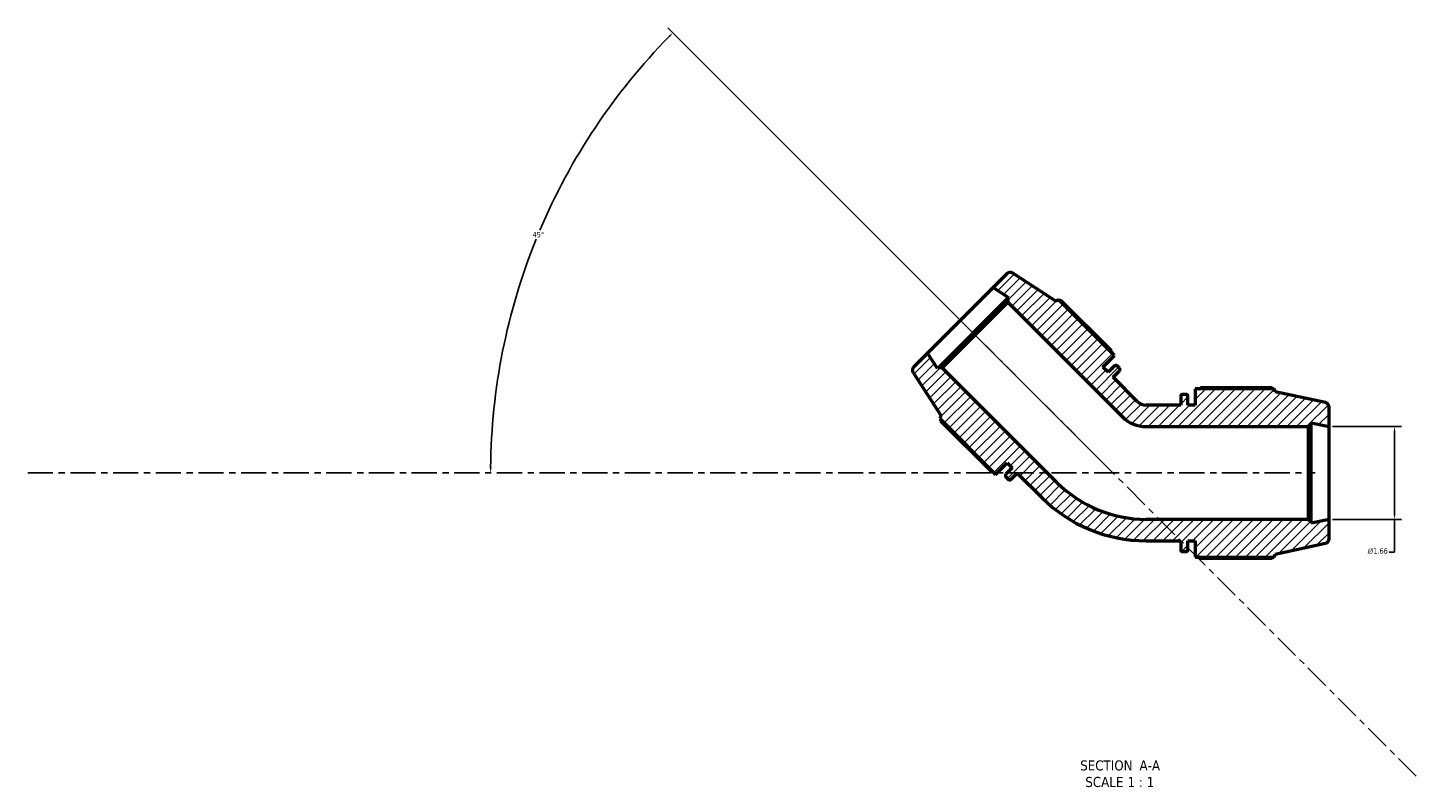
# Model space of a CAD drawing. Header units: inches. Extents: x 0.1 to 55.5, y -17.4 to 41.4.
# Tile 1 of 9: x 2.9 to 27.7, y -17.4 to -3.9. Entities that reach past the tile are written whole.
import ezdxf

# ---------------------------------------------------------------- set-up
doc = ezdxf.new("R2010")
doc.units = ezdxf.units.IN
doc.header["$MEASUREMENT"] = 0
doc.linetypes.add('CHAIN', pattern=[0.7087, 0.4724, -0.0591, 0.1181, -0.0591])
for name, color, linetype, lineweight in [('Centerline (ANSI)', 7, 'Continuous', 25), ('Dimension (ANSI)', 7, 'Continuous', 25), ('Hatch (ANSI)', 7, 'Continuous', 18), ('Symbol (ANSI)', 7, 'Continuous', 25), ('Visible (ANSI)', 7, 'Continuous', 50)]:
    doc.layers.add(name, color=color, linetype=linetype, lineweight=lineweight)
doc.styles.add('Label Text (ANSI)', font='tahoma.ttf')
doc.styles.add('Note Text (ANSI)', font='tahoma.ttf')
doc.dimstyles.new('Default (ANSI)', dxfattribs={"dimtxt": 0.094488, "dimasz": 0.098425, "dimexe": 0.125, "dimexo": 0.0625, "dimgap": 0.031496, "dimtad": 0, "dimtih": 1, "dimtoh": 1, "dimrnd": 1e-08, "dimzin": 4, "dimdsep": 46, "dimtxsty": 'Note Text (ANSI)', "dimcen": 0.09, "dimdle": 0.393701, "dimclrd": 256, "dimclre": 256, "dimclrt": 5, "dimadec": 0, "dimazin": 1, "dimtfac": 1, "dimtofl": 0, "dimtmove": 0, "dimatfit": 3, "dimfxl": 1, "dimtolj": 1, "dimtzin": 4, "dimlwd": -1, "dimlwe": -1, "dimarcsym": 0})

# ---------------------------------------------------------------- blocks, each defined once
blk = doc.blocks.new('*D7')
at = {"layer": 'Defpoints', "color": 0, "transparency": 16777216}
for p in [(12.655, -6.286), (2.89, -11.849), (22.247, -11.805), (22.291, -11.849)]:
    blk.add_point(p, dxfattribs=at)
at = {"layer": 'Dimension (ANSI)', "transparency": 16777216}
blk.add_line((22.203, -11.761), (14.334, -3.893), dxfattribs=at)
for start, end in [(135.5068, 157.055), (157.9436, 179.4932)]:
    blk.add_arc((22.291, -11.849), 11.127, start, end, dxfattribs=at)
for points in [[(14.342, -4.039), (14.365, -4.063), (14.423, -3.981)], [(11.181, -11.751), (11.148, -11.751), (11.164, -11.849)]]:
    blk.add_solid(points, dxfattribs=at)
at = {"layer": 'Dimension (ANSI)', "color": 5, "transparency": 16777216, "insert": (11.914, -7.543), "char_height": 0.0945, "attachment_point": 1, "style": 'Note Text (ANSI)'}
blk.add_mtext('\\A1;45°', dxfattribs=at)
blk = doc.blocks.new('*D8')
at = {"layer": 'Defpoints', "color": 0, "transparency": 16777216}
for p in [(26.151, -11.021), (26.151, -12.678), (27.322, -12.678)]:
    blk.add_point(p, dxfattribs=at)
at = {"layer": 'Dimension (ANSI)', "transparency": 16777216}
for p, q in [((26.214, -11.021), (27.447, -11.021)), ((27.322, -11.119), (27.322, -12.58)), ((26.214, -12.678), (27.447, -12.678)), ((27.322, -12.678), (27.322, -13.267)), ((27.322, -13.267), (27.224, -13.267))]:
    blk.add_line(p, q, dxfattribs=at)
for points in [[(27.306, -11.119), (27.339, -11.119), (27.322, -11.021)], [(27.306, -12.58), (27.339, -12.58), (27.322, -12.678)]]:
    blk.add_solid(points, dxfattribs=at)
at = {"layer": 'Dimension (ANSI)', "color": 5, "transparency": 16777216, "insert": (26.842, -13.195), "char_height": 0.09449, "attachment_point": 1, "style": 'Note Text (ANSI)'}
blk.add_mtext('\\A1;{\\fAIGDT|b0|i0;\\H0.0945;\\ln}\\fTahoma|b0|i0;\\H0.0945;1.66', dxfattribs=at)

msp = doc.modelspace()

# ---------------------------------------------------------------- hatches: boundary and pattern name
at = {"layer": 'Hatch (ANSI)'}
h = msp.add_hatch(dxfattribs=at)
h.set_pattern_fill('ANSI31', color=256, style=0)
edge = h.paths.add_edge_path()
edge.add_ellipse((20.4518, -8.3469), major_axis=(-0.0695, 0.0451), ratio=1, start_angle=270, end_angle=348)
edge.add_line((20.3932, -8.2883), (20.1476, -8.5338))
edge.add_line((20.1476, -8.5338), (20.4234, -8.7129))
edge.add_line((20.4234, -8.7129), (20.4103, -8.7261))
edge.add_line((20.4103, -8.7261), (20.4103, -8.7964))
edge.add_line((20.4103, -8.7964), (22.4599, -10.846))
edge.add_ellipse((22.8811, -10.4249), major_axis=(0.4212, -0.4212), ratio=1, start_angle=270, end_angle=315)
edge.add_line((22.8811, -11.0205), (25.7797, -11.0205))
edge.add_line((25.7797, -11.0205), (25.8294, -10.9708))
edge.add_line((25.8294, -10.9708), (25.8294, -10.9521))
edge.add_line((25.8294, -10.9521), (26.1511, -11.0205))
edge.add_line((26.1511, -11.0205), (26.1511, -10.6732))
edge.add_ellipse((26.0682, -10.6732), major_axis=(0, 0.0829), ratio=1, start_angle=270, end_angle=348)
edge.add_line((26.0854, -10.5922), (25.1861, -10.401))
edge.add_line((25.1861, -10.401), (25.1686, -10.3473))
edge.add_line((25.1686, -10.3473), (23.7579, -10.3473))
edge.add_line((23.7579, -10.3473), (23.7579, -10.638))
edge.add_line((23.7579, -10.638), (23.6292, -10.638))
edge.add_line((23.6292, -10.638), (23.6292, -10.4773))
edge.add_ellipse((23.5961, -10.4773), major_axis=(0, 0.0331), ratio=1, start_angle=270, end_angle=360)
edge.add_line((23.5961, -10.4442), (23.5337, -10.4442))
edge.add_ellipse((23.5337, -10.4773), major_axis=(-0.0331, 0), ratio=1, start_angle=270, end_angle=360)
edge.add_line((23.5005, -10.4773), (23.5005, -10.638))
edge.add_line((23.5005, -10.638), (22.8811, -10.638))
edge.add_ellipse((22.8811, -10.4249), major_axis=(-0.2131, 0), ratio=1, start_angle=45, end_angle=90, ccw=False)
edge.add_line((22.7304, -10.5756), (22.2923, -10.1375))
edge.add_line((22.2923, -10.1375), (22.4059, -10.0239))
edge.add_ellipse((22.3825, -10.0005), major_axis=(0.0234, 0.0234), ratio=1, start_angle=270, end_angle=360)
edge.add_line((22.4059, -9.9771), (22.3618, -9.933))
edge.add_ellipse((22.3384, -9.9564), major_axis=(-0.0234, 0.0234), ratio=1, start_angle=270, end_angle=360)
edge.add_line((22.3149, -9.933), (22.2013, -10.0466))
edge.add_line((22.2013, -10.0466), (22.1104, -9.9556))
edge.add_line((22.1104, -9.9556), (22.3159, -9.75))
edge.add_line((22.3159, -9.75), (21.3184, -8.7525))
edge.add_line((21.3184, -8.7525), (21.268, -8.7781))
edge.add_line((21.268, -8.7781), (20.4969, -8.2774))
edge = h.paths.add_edge_path()
edge.add_ellipse((18.7887, -10.01), major_axis=(-0.0586, -0.0586), ratio=1, start_angle=270, end_angle=348)
edge.add_line((18.7192, -10.0551), (19.2199, -10.8262))
edge.add_line((19.2199, -10.8262), (19.1943, -10.8766))
edge.add_line((19.1943, -10.8766), (20.1918, -11.8741))
edge.add_line((20.1918, -11.8741), (20.3974, -11.6685))
edge.add_line((20.3974, -11.6685), (20.4884, -11.7595))
edge.add_line((20.4884, -11.7595), (20.3748, -11.8731))
edge.add_ellipse((20.3982, -11.8966), major_axis=(-0.0234, -0.0234), ratio=1, start_angle=270, end_angle=360)
edge.add_line((20.3748, -11.92), (20.4189, -11.9641))
edge.add_ellipse((20.4423, -11.9407), major_axis=(0.0234, -0.0234), ratio=1, start_angle=270, end_angle=360)
edge.add_line((20.4658, -11.9641), (20.5794, -11.8505))
edge.add_line((20.5794, -11.8505), (21.0174, -12.2885))
edge.add_ellipse((22.8811, -10.4249), major_axis=(1.8637, -1.8637), ratio=1, start_angle=270, end_angle=315)
edge.add_line((22.8811, -13.0605), (23.5005, -13.0605))
edge.add_line((23.5005, -13.0605), (23.5005, -13.2211))
edge.add_ellipse((23.5337, -13.2211), major_axis=(0, -0.0331), ratio=1, start_angle=270, end_angle=360)
edge.add_line((23.5337, -13.2543), (23.5961, -13.2543))
edge.add_ellipse((23.5961, -13.2211), major_axis=(0.0331, 0), ratio=1, start_angle=270, end_angle=360)
edge.add_line((23.6292, -13.2211), (23.6292, -13.0605))
edge.add_line((23.6292, -13.0605), (23.7579, -13.0605))
edge.add_line((23.7579, -13.0605), (23.7579, -13.3512))
edge.add_line((23.7579, -13.3512), (25.1686, -13.3512))
edge.add_line((25.1686, -13.3512), (25.1861, -13.2975))
edge.add_line((25.1861, -13.2975), (26.0854, -13.1063))
edge.add_ellipse((26.0682, -13.0252), major_axis=(0.0811, 0.0172), ratio=1, start_angle=270, end_angle=348)
edge.add_line((26.1511, -13.0252), (26.1511, -12.678))
edge.add_line((26.1511, -12.678), (25.8294, -12.7464))
edge.add_line((25.8294, -12.7464), (25.8294, -12.7277))
edge.add_line((25.8294, -12.7277), (25.7797, -12.678))
edge.add_line((25.7797, -12.678), (22.8811, -12.678))
edge.add_ellipse((22.8811, -10.4249), major_axis=(-2.2531, 0), ratio=1, start_angle=45, end_angle=90, ccw=False)
edge.add_line((21.2879, -12.0181), (19.2382, -9.9684))
edge.add_line((19.2382, -9.9684), (19.1679, -9.9684))
edge.add_line((19.1679, -9.9684), (19.1547, -9.9816))
edge.add_line((19.1547, -9.9816), (18.9756, -9.7058))
edge.add_line((18.9756, -9.7058), (18.7301, -9.9514))

# ---------------------------------------------------------------- linework, layer by layer
at = {"layer": 'Centerline (ANSI)', "linetype": 'CHAIN', "ltscale": 0.952448}
for p, q in [((27.7103, -17.2684), (19.7359, -9.294)), ((2.8896, -11.8492), (25.9047, -11.8492))]:
    msp.add_line(p, q, dxfattribs=at)
at = {"layer": 'Visible (ANSI)'}
for p, q in [((20.3932, -8.2883), (20.1476, -8.5338)), ((21.268, -8.7781), (20.4969, -8.2774)), ((20.1476, -8.5338), (18.9756, -9.7058)), ((20.1476, -8.5338), (20.4234, -8.7129)), ((20.4103, -8.7261), (19.1679, -9.9684)), ((19.2382, -9.9684), (20.4103, -8.7964)), ((20.4234, -8.7129), (20.4103, -8.7261)), ((20.4103, -8.7261), (20.4103, -8.7964)), ((20.4103, -8.7964), (22.4599, -10.846)), ((21.3184, -8.7525), (21.268, -8.7781)), ((22.3159, -9.75), (21.3184, -8.7525)), ((22.2599, -9.669), (21.3568, -8.766)), ((18.9756, -9.7058), (18.7301, -9.9514)), ((19.1547, -9.9816), (18.9756, -9.7058)), ((22.1104, -9.9556), (22.3159, -9.75)), ((18.7192, -10.0551), (19.2199, -10.8262)), ((19.1679, -9.9684), (19.1547, -9.9816)), ((19.2382, -9.9684), (19.1679, -9.9684)), ((21.2879, -12.0181), (19.2382, -9.9684)), ((22.2013, -10.0466), (22.1104, -9.9556)), ((22.3149, -9.933), (22.2013, -10.0466)), ((22.2923, -10.1375), (22.4059, -10.0239)), ((22.7304, -10.5756), (22.2923, -10.1375)), ((22.4059, -9.9771), (22.3618, -9.933)), ((25.1686, -10.3473), (23.7579, -10.3473)), ((23.7579, -10.3473), (23.7579, -10.638)), ((25.1319, -10.3296), (23.8548, -10.3296)), ((25.1861, -10.401), (25.1686, -10.3473)), ((26.0854, -10.5922), (25.1861, -10.401)), ((23.5005, -10.638), (22.8811, -10.638)), ((23.5005, -10.4773), (23.5005, -10.638)), ((23.5961, -10.4442), (23.5337, -10.4442)), ((23.6292, -10.638), (23.6292, -10.4773)), ((23.7579, -10.638), (23.6292, -10.638)), ((19.2199, -10.8262), (19.1943, -10.8766)), ((19.1943, -10.8766), (20.1918, -11.8741)), ((19.2078, -10.915), (20.1108, -11.8181)), ((26.1511, -11.0205), (26.1511, -10.6732)), ((22.8811, -11.0205), (25.7797, -11.0205)), ((25.7797, -11.0205), (25.8294, -10.9708)), ((25.7797, -11.0205), (25.7797, -12.678)), ((25.8294, -10.9708), (25.8294, -10.9521)), ((25.8294, -10.9521), (26.1511, -11.0205)), ((25.8294, -12.7277), (25.8294, -10.9708)), ((26.1511, -12.678), (26.1511, -11.0205)), ((20.1918, -11.8741), (20.3974, -11.6685)), ((20.4884, -11.7595), (20.3748, -11.8731)), ((20.3974, -11.6685), (20.4884, -11.7595)), ((20.4658, -11.9641), (20.5794, -11.8505)), ((20.5794, -11.8505), (21.0174, -12.2885)), ((20.3748, -11.92), (20.4189, -11.9641)), ((25.7797, -12.678), (22.8811, -12.678)), ((25.8294, -12.7277), (25.7797, -12.678)), ((26.1511, -12.678), (25.8294, -12.7464)), ((25.8294, -12.7464), (25.8294, -12.7277)), ((26.1511, -13.0252), (26.1511, -12.678)), ((22.8811, -13.0605), (23.5005, -13.0605)), ((23.5005, -13.0605), (23.5005, -13.2211)), ((23.6292, -13.2211), (23.6292, -13.0605)), ((23.6292, -13.0605), (23.7579, -13.0605)), ((23.7579, -13.0605), (23.7579, -13.3512)), ((25.1861, -13.2975), (26.0854, -13.1063)), ((23.5337, -13.2543), (23.5961, -13.2543)), ((23.7579, -13.3512), (25.1686, -13.3512)), ((23.8548, -13.3688), (25.1319, -13.3688)), ((25.1686, -13.3512), (25.1861, -13.2975))]:
    msp.add_line(p, q, dxfattribs=at)
for centre, radius, start, end in [((20.4518, -8.3469), 0.0829, 57, 135), ((22.3384, -9.9564), 0.0331, 45, 135), ((18.7887, -10.01), 0.0829, 135, 213), ((22.3825, -10.0005), 0.0331, 315, 45), ((22.8811, -10.4249), 0.2131, 225, 270), ((23.5337, -10.4773), 0.0331, 90, 180), ((23.5961, -10.4773), 0.0331, 0, 90), ((26.0682, -10.6732), 0.0829, 0, 78), ((22.8811, -10.4249), 0.5956, 225, 270), ((20.3982, -11.8966), 0.0331, 135, 225), ((20.4423, -11.9407), 0.0331, 225, 315), ((22.8811, -10.4249), 2.2531, 225, 270), ((22.8811, -10.4249), 2.6356, 225, 270), ((26.0682, -13.0252), 0.0829, 282, 0), ((23.5337, -13.2211), 0.0331, 180, 270), ((23.5961, -13.2211), 0.0331, 270, 0)]:
    msp.add_arc(centre, radius, start, end, dxfattribs=at)
for points, weights in [([(21.3568, -8.766), (21.3472, -8.769), (21.3379, -8.772)], [2.74138513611, 2.75587287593, 2.77002672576]), ([(22.2599, -9.669), (22.2637, -9.6854), (22.2673, -9.7014)], [1.01884810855, 1.01702340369, 1.01505155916]), ([(23.8266, -10.3473), (23.8405, -10.3386), (23.8548, -10.3296)], [1.01135657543, 1.01337032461, 1.01523764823]), ([(25.141, -10.3473), (25.1365, -10.3386), (25.1319, -10.3296)], [1.0008163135, 1.00048218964, 1]), ([(19.2138, -10.8961), (19.2108, -10.9054), (19.2078, -10.915)], [2.75822925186, 2.74413568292, 2.72970964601]), ([(20.1432, -11.8255), (20.1273, -11.8219), (20.1108, -11.8181)], [1.01505155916, 1.01702340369, 1.01884810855]), ([(23.8548, -13.3688), (23.8405, -13.3599), (23.8266, -13.3512)], [1.01523764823, 1.01337032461, 1.01135657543]), ([(25.1319, -13.3688), (25.1365, -13.3599), (25.141, -13.3512)], [1, 1.00048218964, 1.0008163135])]:
    msp.add_rational_spline(points, weights, degree=2, dxfattribs=at)

# ---------------------------------------------------------------- texts
at = {"layer": 'Symbol (ANSI)', "char_height": 0.18, "attachment_point": 7, "style": 'Label Text (ANSI)'}
for s, insert in [('SECTION', (21.7031, -17.1687)), (' A-A', (22.6965, -17.1649)), ('SCALE', (21.7944, -17.4645)), (' 1 : 1', (22.4821, -17.4613))]:
    msp.add_mtext(s, dxfattribs=dict(at, insert=insert))

# ---------------------------------------------------------------- dimensions: what is measured, and where the dimension line sits
at = {"layer": 'Dimension (ANSI)'}
dim = msp.add_angular_dim_3p(base=(12.6545, -6.2856), center=(22.2911, -11.8492), p1=(22.2469, -11.8051), p2=(2.8896, -11.8492), dimstyle='Default (ANSI)', override={"dimgap": 0.031496, "dimse2": 1, "dimadec": 0, "dimtol": 0, "dimlim": 0, "dimtp": 0, "dimtm": 0, "dimtdec": 0}, dxfattribs=at)
dim.commit()
dim.dimension.update_dxf_attribs({"geometry": '*D7', "text_midpoint": (12.0108, -7.591), "dimtype": 165})
dim = msp.add_linear_dim(base=(27.3221, -12.678), p1=(26.1511, -11.0205), p2=(26.1511, -12.678), angle=90, text='{\\fAIGDT|b0|i0;\\H0.0945;\\ln}\\fTahoma|b0|i0;\\H0.0945;<>', dimstyle='Default (ANSI)', override={"dimgap": 0.031496, "dimdec": 2, "dimtol": 0, "dimlim": 0, "dimtp": 0, "dimtm": 0, "dimtdec": 2, "dimatfit": 2}, dxfattribs=at)
dim.commit()
dim.dimension.update_dxf_attribs({"geometry": '*D8', "text_midpoint": (27.0172, -13.2666), "dimtype": 160})

doc.saveas('drawing.dxf')
